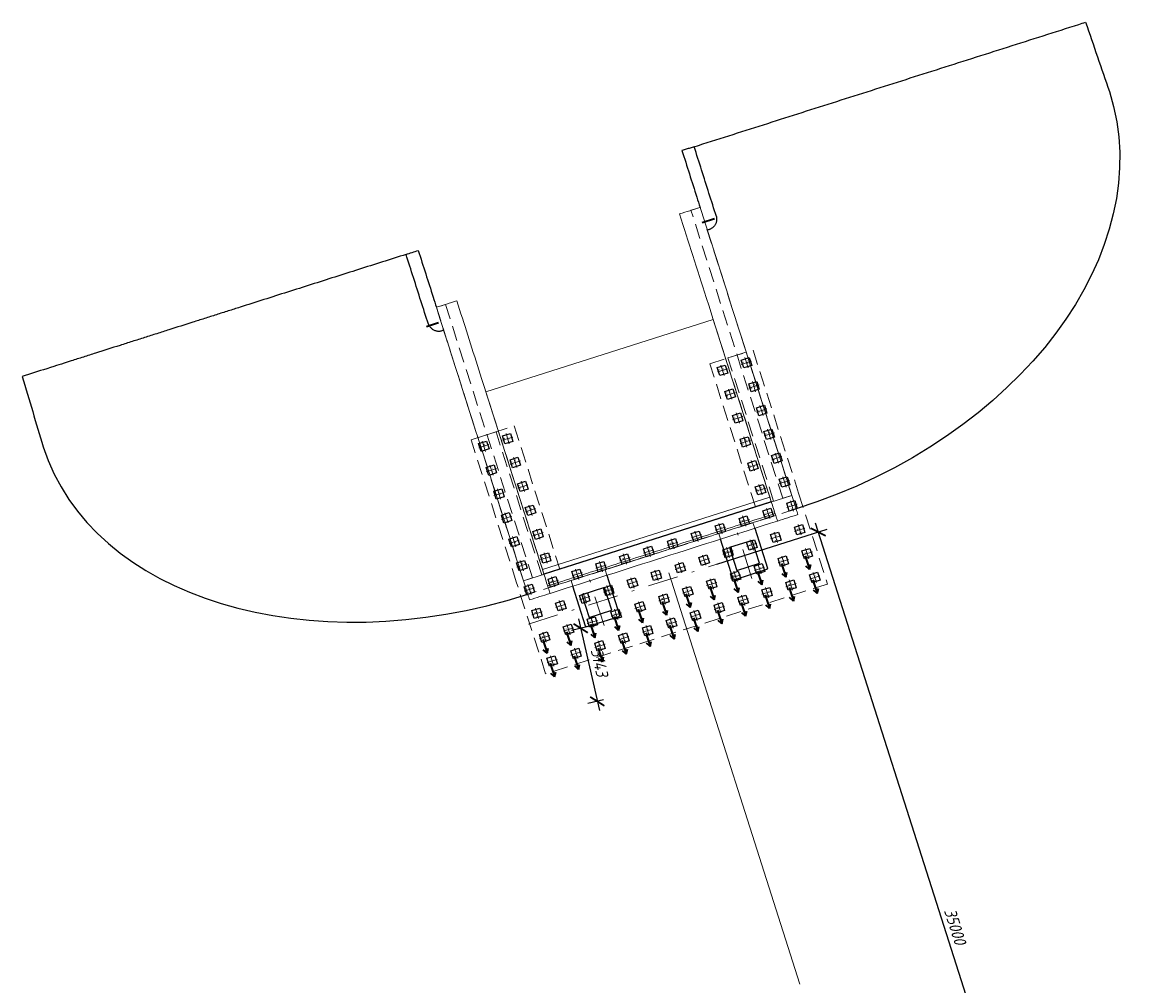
# Model space of a CAD drawing. Header units: metres. Extents: x 1285860 to 1560489, y -721344 to 834863.
# Tile 9 of 256: x 1291962 to 1292009, y 736212 to 736252. Entities that reach past the tile are written whole.
import ezdxf
from ezdxf.enums import TextEntityAlignment as Align

# ---------------------------------------------------------------- set-up
doc = ezdxf.new("R2010")
doc.units = ezdxf.units.M
doc.header["$LTSCALE"] = 0.2
doc.linetypes.add('DASHDOT2', pattern=[12.7, 6.35, -3.175, 0, -3.175])
doc.linetypes.add('HIDDEN2', pattern=[4.7625, 3.175, -1.5875])
doc.layers.get('0').update_dxf_attribs({"lineweight": 35})
for name, color, linetype in [('!OIS-G-stoiki', 90, 'Continuous'), ('!OIS-G-svai', 55, 'Continuous'), ('!OIS-K-zalivka-252', 252, 'Continuous'), ('Пересечения.Тангенциальные ходы', 7, 'Continuous')]:
    doc.layers.add(name, color=color, linetype=linetype)
for name, color, linetype, lineweight in [('!OIS-G-svai-osi', 30, 'DASHDOT2', 18), ('!OIS-K-osi', 30, 'DASHDOT2', 18), ('!OIS-K-razm', 10, 'Continuous', 20), ('!OIS-K-s0.5', 50, 'Continuous', 35)]:
    doc.layers.add(name, color=color, linetype=linetype, lineweight=lineweight)
doc.layers.add('!OIS-K-construct', color=125, linetype='Continuous', plot=False)
doc.styles.add('OIS_Ann', font='simplex.shx', dxfattribs={"width": 0.85, "oblique": 15, "height": 2.5})
doc.styles.add('Simplex', font='simplex.shx', dxfattribs={"width": 0.85, "oblique": 15})
doc.dimstyles.new('M200n', dxfattribs={"dimscale": 0.2, "dimtxt": 2.5, "dimasz": 2.5, "dimexe": 2, "dimexo": 0, "dimgap": 1, "dimtad": 1, "dimdec": 0, "dimlfac": 1000, "dimzin": 1, "dimdsep": 46, "dimtxsty": 'Simplex', "dimblk": 'ARCHTICK', "dimcen": 1.5, "dimdle": 2, "dimclrd": 256, "dimclre": 256, "dimclrt": 256, "dimazin": 0, "dimtfac": 1, "dimtdec": 0, "dimtmove": 0, "dimatfit": 3, "dimfxl": 1, "dimtolj": 1, "dimtzin": 9, "dimlwd": -1, "dimlwe": -1, "dimarcsym": 1})

# ---------------------------------------------------------------- blocks, each defined once
blk = doc.blocks.new('_ArchTick')
at = {"color": 0, "linetype": 'ByBlock', "const_width": 0.15}
blk.add_lwpolyline([(-0.5, -0.5), (0.5, 0.5)], dxfattribs=at)
blk = doc.blocks.new('*D40')
at = {"layer": '!OIS-K-construct', "transparency": 16777216}
for p, q in [((1291985.967, 736226.63), (1291985.313, 736226.482)), ((1291985.614, 736226.96), (1291986.486, 736223.115)), ((1291986.662, 736223.565), (1291986.008, 736223.416))]:
    blk.add_line(p, q, dxfattribs=at)
at = {"layer": 'Defpoints', "color": 0, "transparency": 16777216}
for p in [(1291985.967, 736226.63), (1291986.398, 736223.505), (1291986.662, 736223.565)]:
    blk.add_point(p, dxfattribs=at)
at = {"layer": '!OIS-K-construct', "transparency": 16777216, "xscale": 0.5, "yscale": 0.5, "zscale": 0.5}
for p, rotation in [((1291985.703, 736226.57), 102.7746443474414), ((1291986.398, 736223.505), 282.7746443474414)]:
    blk.add_blockref('_ArchTick', p, dxfattribs=dict(at, rotation=rotation))
at = {"layer": '!OIS-K-construct', "transparency": 16777216, "insert": (1291986.489, 736225.137), "char_height": 0.5, "attachment_point": 5, "rotation": 282.7746, "style": 'Simplex'}
blk.add_mtext('\\A1;3143', dxfattribs=at)
blk = doc.blocks.new('*D42')
at = {"layer": '!OIS-K-construct', "transparency": 16777216}
for p, q in [((1291995.535, 736230.988), (1292006.394, 736196.875)), ((1291991.412, 736229.256), (1291996.037, 736230.728)), ((1292002.029, 736195.905), (1292006.654, 736197.377))]:
    blk.add_line(p, q, dxfattribs=at)
at = {"layer": 'Defpoints', "color": 0, "transparency": 16777216}
for p in [(1291991.412, 736229.256), (1292006.273, 736197.256), (1292002.029, 736195.905)]:
    blk.add_point(p, dxfattribs=at)
at = {"layer": '!OIS-K-construct', "transparency": 16777216, "xscale": 0.5, "yscale": 0.5, "zscale": 0.5}
for p, rotation in [((1291995.656, 736230.607), 107.6581759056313), ((1292006.273, 736197.256), 287.6581759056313)]:
    blk.add_blockref('_ArchTick', p, dxfattribs=dict(at, rotation=rotation))
at = {"layer": '!OIS-K-construct', "transparency": 16777216, "insert": (1292001.393, 736214.068), "char_height": 0.5, "attachment_point": 5, "rotation": 287.6582, "style": 'Simplex'}
blk.add_mtext('\\A1;35000', dxfattribs=at)
blk = doc.blocks.new('*U148')
at = {"layer": '!OIS-G-svai-osi'}
for p, q in [((0, 0.225), (0, -0.225)), ((0.225, 0), (-0.225, 0))]:
    blk.add_line(p, q, dxfattribs=at)
blk.add_lwpolyline([(-0.175, 0.175), (0.175, 0.175), (0.175, -0.175), (-0.175, -0.175)], close=True)
at = {"layer": '!OIS-K-construct', "style": 'OIS_Ann', "oblique": 15, "width": 0.85}
blk.add_text('ОП ', height=0.05, dxfattribs=at).set_placement((0, 0), align=Align.BOTTOM_RIGHT)
blk.add_text('СВ ', height=0.05, dxfattribs=at).set_placement((0, -0.1), align=Align.TOP_RIGHT)
blk.add_attdef('ОП_N', text='', height=0.05, dxfattribs=at).set_placement((0, 0), align=Align.BOTTOM_LEFT)
blk.add_attdef('СВ_N', text='', height=0.05, dxfattribs=at).set_placement((0, -0.1), align=Align.TOP_LEFT)
blk = doc.blocks.new('*U149')
at = {"layer": '!OIS-G-svai-osi'}
for p, q in [((0, 0.225), (0, -0.225)), ((0.225, 0), (-0.225, 0))]:
    blk.add_line(p, q, dxfattribs=at)
blk.add_lwpolyline([(-0.175, 0.175), (0.175, 0.175), (0.175, -0.175), (-0.175, -0.175)], close=True)
at = {"layer": '!OIS-K-construct', "style": 'OIS_Ann', "oblique": 15, "width": 0.85}
blk.add_text('ОП ', height=0.05, dxfattribs=at).set_placement((0, 0), align=Align.BOTTOM_RIGHT)
blk.add_text('СВ ', height=0.05, dxfattribs=at).set_placement((0, -0.1), align=Align.TOP_RIGHT)
blk.add_attdef('ОП_N', text='', height=0.05, dxfattribs=at).set_placement((0, 0), align=Align.BOTTOM_LEFT)
blk.add_attdef('СВ_N', text='', height=0.05, dxfattribs=at).set_placement((0, -0.1), align=Align.TOP_LEFT)
blk = doc.blocks.new('*U142')
at = {"layer": '!OIS-G-svai-osi'}
for p, q in [((0, 0.225), (0, -0.225)), ((0.225, 0), (-0.225, 0))]:
    blk.add_line(p, q, dxfattribs=at)
blk.add_lwpolyline([(-0.175, 0.175), (0.175, 0.175), (0.175, -0.175), (-0.175, -0.175)], close=True)
at = {"layer": '!OIS-K-construct', "style": 'OIS_Ann', "oblique": 15, "width": 0.85}
blk.add_text('ОП ', height=0.05, dxfattribs=at).set_placement((0, 0), align=Align.BOTTOM_RIGHT)
blk.add_text('СВ ', height=0.05, dxfattribs=at).set_placement((0, -0.1), align=Align.TOP_RIGHT)
blk.add_attdef('ОП_N', text='', height=0.05, dxfattribs=at).set_placement((0, 0), align=Align.BOTTOM_LEFT)
blk.add_attdef('СВ_N', text='', height=0.05, dxfattribs=at).set_placement((0, -0.1), align=Align.TOP_LEFT)
blk = doc.blocks.new('*U143')
at = {"layer": '!OIS-G-svai-osi'}
for p, q in [((0, 0.225), (0, -0.225)), ((0.225, 0), (-0.225, 0))]:
    blk.add_line(p, q, dxfattribs=at)
blk.add_lwpolyline([(-0.175, 0.175), (0.175, 0.175), (0.175, -0.175), (-0.175, -0.175)], close=True)
at = {"layer": '!OIS-K-construct', "style": 'OIS_Ann', "oblique": 15, "width": 0.85}
blk.add_text('ОП ', height=0.05, dxfattribs=at).set_placement((0, 0), align=Align.BOTTOM_RIGHT)
blk.add_text('СВ ', height=0.05, dxfattribs=at).set_placement((0, -0.1), align=Align.TOP_RIGHT)
blk.add_attdef('ОП_N', text='', height=0.05, dxfattribs=at).set_placement((0, 0), align=Align.BOTTOM_LEFT)
blk.add_attdef('СВ_N', text='', height=0.05, dxfattribs=at).set_placement((0, -0.1), align=Align.TOP_LEFT)
blk = doc.blocks.new('*U19')
at = {"layer": '!OIS-G-svai-osi'}
for p, q in [((0, 0.225), (0, -0.225)), ((0.225, 0), (-0.225, 0))]:
    blk.add_line(p, q, dxfattribs=at)
blk.add_lwpolyline([(-0.175, 0.175), (0.175, 0.175), (0.175, -0.175), (-0.175, -0.175)], close=True)
at = {"layer": '!OIS-K-construct', "style": 'OIS_Ann', "oblique": 15, "width": 0.85}
blk.add_text('ОП ', height=0.05, dxfattribs=at).set_placement((0, 0), align=Align.BOTTOM_RIGHT)
blk.add_text('СВ ', height=0.05, dxfattribs=at).set_placement((0, -0.1), align=Align.TOP_RIGHT)
blk.add_attdef('ОП_N', text='', height=0.05, dxfattribs=at).set_placement((0, 0), align=Align.BOTTOM_LEFT)
blk.add_attdef('СВ_N', text='', height=0.05, dxfattribs=at).set_placement((0, -0.1), align=Align.TOP_LEFT)
blk = doc.blocks.new('*U20')
at = {"layer": '!OIS-G-svai-osi'}
for p, q in [((0, 0.225), (0, -0.225)), ((0.225, 0), (-0.225, 0))]:
    blk.add_line(p, q, dxfattribs=at)
blk.add_lwpolyline([(-0.175, 0.175), (0.175, 0.175), (0.175, -0.175), (-0.175, -0.175)], close=True)
at = {"layer": '!OIS-K-construct', "style": 'OIS_Ann', "oblique": 15, "width": 0.85}
blk.add_text('ОП ', height=0.05, dxfattribs=at).set_placement((0, 0), align=Align.BOTTOM_RIGHT)
blk.add_text('СВ ', height=0.05, dxfattribs=at).set_placement((0, -0.1), align=Align.TOP_RIGHT)
blk.add_attdef('ОП_N', text='', height=0.05, dxfattribs=at).set_placement((0, 0), align=Align.BOTTOM_LEFT)
blk.add_attdef('СВ_N', text='', height=0.05, dxfattribs=at).set_placement((0, -0.1), align=Align.TOP_LEFT)
blk = doc.blocks.new('*U21')
at = {"layer": '!OIS-G-svai-osi'}
for p, q in [((0, 0.225), (0, -0.225)), ((0.225, 0), (-0.225, 0))]:
    blk.add_line(p, q, dxfattribs=at)
blk.add_lwpolyline([(-0.175, 0.175), (0.175, 0.175), (0.175, -0.175), (-0.175, -0.175)], close=True)
at = {"layer": '!OIS-K-construct', "style": 'OIS_Ann', "oblique": 15, "width": 0.85}
blk.add_text('ОП ', height=0.05, dxfattribs=at).set_placement((0, 0), align=Align.BOTTOM_RIGHT)
blk.add_text('СВ ', height=0.05, dxfattribs=at).set_placement((0, -0.1), align=Align.TOP_RIGHT)
blk.add_attdef('ОП_N', text='', height=0.05, dxfattribs=at).set_placement((0, 0), align=Align.BOTTOM_LEFT)
blk.add_attdef('СВ_N', text='', height=0.05, dxfattribs=at).set_placement((0, -0.1), align=Align.TOP_LEFT)
blk = doc.blocks.new('*U22')
at = {"layer": '!OIS-G-svai-osi'}
for p, q in [((0, 0.225), (0, -0.225)), ((0.225, 0), (-0.225, 0))]:
    blk.add_line(p, q, dxfattribs=at)
blk.add_lwpolyline([(-0.175, 0.175), (0.175, 0.175), (0.175, -0.175), (-0.175, -0.175)], close=True)
at = {"layer": '!OIS-K-construct', "style": 'OIS_Ann', "oblique": 15, "width": 0.85}
blk.add_text('ОП ', height=0.05, dxfattribs=at).set_placement((0, 0), align=Align.BOTTOM_RIGHT)
blk.add_text('СВ ', height=0.05, dxfattribs=at).set_placement((0, -0.1), align=Align.TOP_RIGHT)
blk.add_attdef('ОП_N', text='', height=0.05, dxfattribs=at).set_placement((0, 0), align=Align.BOTTOM_LEFT)
blk.add_attdef('СВ_N', text='', height=0.05, dxfattribs=at).set_placement((0, -0.1), align=Align.TOP_LEFT)
blk = doc.blocks.new('*U25')
at = {"layer": '!OIS-G-svai-osi'}
for p, q in [((0, 0.225), (0, -0.225)), ((0.225, 0), (-0.225, 0))]:
    blk.add_line(p, q, dxfattribs=at)
blk.add_lwpolyline([(-0.175, 0.175), (0.175, 0.175), (0.175, -0.175), (-0.175, -0.175)], close=True)
at = {"layer": '!OIS-K-construct', "style": 'OIS_Ann', "oblique": 15, "width": 0.85}
blk.add_text('ОП ', height=0.05, dxfattribs=at).set_placement((0, 0), align=Align.BOTTOM_RIGHT)
blk.add_text('СВ ', height=0.05, dxfattribs=at).set_placement((0, -0.1), align=Align.TOP_RIGHT)
blk.add_attdef('ОП_N', text='', height=0.05, dxfattribs=at).set_placement((0, 0), align=Align.BOTTOM_LEFT)
blk.add_attdef('СВ_N', text='', height=0.05, dxfattribs=at).set_placement((0, -0.1), align=Align.TOP_LEFT)
blk = doc.blocks.new('*U26')
at = {"layer": '!OIS-G-svai-osi'}
for p, q in [((0, 0.225), (0, -0.225)), ((0.225, 0), (-0.225, 0))]:
    blk.add_line(p, q, dxfattribs=at)
blk.add_lwpolyline([(-0.175, 0.175), (0.175, 0.175), (0.175, -0.175), (-0.175, -0.175)], close=True)
at = {"layer": '!OIS-K-construct', "style": 'OIS_Ann', "oblique": 15, "width": 0.85}
blk.add_text('ОП ', height=0.05, dxfattribs=at).set_placement((0, 0), align=Align.BOTTOM_RIGHT)
blk.add_text('СВ ', height=0.05, dxfattribs=at).set_placement((0, -0.1), align=Align.TOP_RIGHT)
blk.add_attdef('ОП_N', text='', height=0.05, dxfattribs=at).set_placement((0, 0), align=Align.BOTTOM_LEFT)
blk.add_attdef('СВ_N', text='', height=0.05, dxfattribs=at).set_placement((0, -0.1), align=Align.TOP_LEFT)
blk = doc.blocks.new('*U145')
at = {"layer": '!OIS-G-svai-osi'}
for p, q in [((0, 0.225), (0, -0.225)), ((0.225, 0), (-0.225, 0))]:
    blk.add_line(p, q, dxfattribs=at)
blk.add_lwpolyline([(-0.175, 0.175), (0.175, 0.175), (0.175, -0.175), (-0.175, -0.175)], close=True)
at = {"layer": '!OIS-K-construct', "style": 'OIS_Ann', "oblique": 15, "width": 0.85}
blk.add_text('ОП ', height=0.05, dxfattribs=at).set_placement((0, 0), align=Align.BOTTOM_RIGHT)
blk.add_text('СВ ', height=0.05, dxfattribs=at).set_placement((0, -0.1), align=Align.TOP_RIGHT)
blk.add_attdef('ОП_N', text='', height=0.05, dxfattribs=at).set_placement((0, 0), align=Align.BOTTOM_LEFT)
blk.add_attdef('СВ_N', text='', height=0.05, dxfattribs=at).set_placement((0, -0.1), align=Align.TOP_LEFT)
blk = doc.blocks.new('*U146')
at = {"layer": '!OIS-G-svai-osi'}
for p, q in [((0, 0.225), (0, -0.225)), ((0.225, 0), (-0.225, 0))]:
    blk.add_line(p, q, dxfattribs=at)
blk.add_lwpolyline([(-0.175, 0.175), (0.175, 0.175), (0.175, -0.175), (-0.175, -0.175)], close=True)
at = {"layer": '!OIS-K-construct', "style": 'OIS_Ann', "oblique": 15, "width": 0.85}
blk.add_text('ОП ', height=0.05, dxfattribs=at).set_placement((0, 0), align=Align.BOTTOM_RIGHT)
blk.add_text('СВ ', height=0.05, dxfattribs=at).set_placement((0, -0.1), align=Align.TOP_RIGHT)
blk.add_attdef('ОП_N', text='', height=0.05, dxfattribs=at).set_placement((0, 0), align=Align.BOTTOM_LEFT)
blk.add_attdef('СВ_N', text='', height=0.05, dxfattribs=at).set_placement((0, -0.1), align=Align.TOP_LEFT)
blk = doc.blocks.new('*U27')
at = {"layer": '!OIS-G-svai-osi'}
for p, q in [((0, 0.225), (0, -0.225)), ((0.225, 0), (-0.225, 0))]:
    blk.add_line(p, q, dxfattribs=at)
blk.add_lwpolyline([(-0.175, 0.175), (0.175, 0.175), (0.175, -0.175), (-0.175, -0.175)], close=True)
at = {"layer": '!OIS-K-construct', "style": 'OIS_Ann', "oblique": 15, "width": 0.85}
blk.add_text('ОП ', height=0.05, dxfattribs=at).set_placement((0, 0), align=Align.BOTTOM_RIGHT)
blk.add_text('СВ ', height=0.05, dxfattribs=at).set_placement((0, -0.1), align=Align.TOP_RIGHT)
blk.add_attdef('ОП_N', text='', height=0.05, dxfattribs=at).set_placement((0, 0), align=Align.BOTTOM_LEFT)
blk.add_attdef('СВ_N', text='', height=0.05, dxfattribs=at).set_placement((0, -0.1), align=Align.TOP_LEFT)
blk = doc.blocks.new('*U28')
at = {"layer": '!OIS-G-svai-osi'}
for p, q in [((0, 0.225), (0, -0.225)), ((0.225, 0), (-0.225, 0))]:
    blk.add_line(p, q, dxfattribs=at)
blk.add_lwpolyline([(-0.175, 0.175), (0.175, 0.175), (0.175, -0.175), (-0.175, -0.175)], close=True)
at = {"layer": '!OIS-K-construct', "style": 'OIS_Ann', "oblique": 15, "width": 0.85}
blk.add_text('ОП ', height=0.05, dxfattribs=at).set_placement((0, 0), align=Align.BOTTOM_RIGHT)
blk.add_text('СВ ', height=0.05, dxfattribs=at).set_placement((0, -0.1), align=Align.TOP_RIGHT)
blk.add_attdef('ОП_N', text='', height=0.05, dxfattribs=at).set_placement((0, 0), align=Align.BOTTOM_LEFT)
blk.add_attdef('СВ_N', text='', height=0.05, dxfattribs=at).set_placement((0, -0.1), align=Align.TOP_LEFT)
blk = doc.blocks.new('*U29')
at = {"layer": '!OIS-G-svai-osi'}
for p, q in [((0, 0.225), (0, -0.225)), ((0.225, 0), (-0.225, 0))]:
    blk.add_line(p, q, dxfattribs=at)
blk.add_lwpolyline([(-0.175, 0.175), (0.175, 0.175), (0.175, -0.175), (-0.175, -0.175)], close=True)
at = {"layer": '!OIS-K-construct', "style": 'OIS_Ann', "oblique": 15, "width": 0.85}
blk.add_text('ОП ', height=0.05, dxfattribs=at).set_placement((0, 0), align=Align.BOTTOM_RIGHT)
blk.add_text('СВ ', height=0.05, dxfattribs=at).set_placement((0, -0.1), align=Align.TOP_RIGHT)
blk.add_attdef('ОП_N', text='', height=0.05, dxfattribs=at).set_placement((0, 0), align=Align.BOTTOM_LEFT)
blk.add_attdef('СВ_N', text='', height=0.05, dxfattribs=at).set_placement((0, -0.1), align=Align.TOP_LEFT)
blk = doc.blocks.new('*U30')
at = {"layer": '!OIS-G-svai-osi'}
for p, q in [((0, 0.225), (0, -0.225)), ((0.225, 0), (-0.225, 0))]:
    blk.add_line(p, q, dxfattribs=at)
blk.add_lwpolyline([(-0.175, 0.175), (0.175, 0.175), (0.175, -0.175), (-0.175, -0.175)], close=True)
at = {"layer": '!OIS-K-construct', "style": 'OIS_Ann', "oblique": 15, "width": 0.85}
blk.add_text('ОП ', height=0.05, dxfattribs=at).set_placement((0, 0), align=Align.BOTTOM_RIGHT)
blk.add_text('СВ ', height=0.05, dxfattribs=at).set_placement((0, -0.1), align=Align.TOP_RIGHT)
blk.add_attdef('ОП_N', text='', height=0.05, dxfattribs=at).set_placement((0, 0), align=Align.BOTTOM_LEFT)
blk.add_attdef('СВ_N', text='', height=0.05, dxfattribs=at).set_placement((0, -0.1), align=Align.TOP_LEFT)
blk = doc.blocks.new('*U31')
at = {"layer": '!OIS-G-svai-osi'}
for p, q in [((0, 0.225), (0, -0.225)), ((0.225, 0), (-0.225, 0))]:
    blk.add_line(p, q, dxfattribs=at)
blk.add_lwpolyline([(-0.175, 0.175), (0.175, 0.175), (0.175, -0.175), (-0.175, -0.175)], close=True)
at = {"layer": '!OIS-K-construct', "style": 'OIS_Ann', "oblique": 15, "width": 0.85}
blk.add_text('ОП ', height=0.05, dxfattribs=at).set_placement((0, 0), align=Align.BOTTOM_RIGHT)
blk.add_text('СВ ', height=0.05, dxfattribs=at).set_placement((0, -0.1), align=Align.TOP_RIGHT)
blk.add_attdef('ОП_N', text='', height=0.05, dxfattribs=at).set_placement((0, 0), align=Align.BOTTOM_LEFT)
blk.add_attdef('СВ_N', text='', height=0.05, dxfattribs=at).set_placement((0, -0.1), align=Align.TOP_LEFT)
blk = doc.blocks.new('*U32')
at = {"layer": '!OIS-G-svai-osi'}
for p, q in [((0, 0.225), (0, -0.225)), ((0.225, 0), (-0.225, 0))]:
    blk.add_line(p, q, dxfattribs=at)
blk.add_lwpolyline([(-0.175, 0.175), (0.175, 0.175), (0.175, -0.175), (-0.175, -0.175)], close=True)
at = {"layer": '!OIS-K-construct', "style": 'OIS_Ann', "oblique": 15, "width": 0.85}
blk.add_text('ОП ', height=0.05, dxfattribs=at).set_placement((0, 0), align=Align.BOTTOM_RIGHT)
blk.add_text('СВ ', height=0.05, dxfattribs=at).set_placement((0, -0.1), align=Align.TOP_RIGHT)
blk.add_attdef('ОП_N', text='', height=0.05, dxfattribs=at).set_placement((0, 0), align=Align.BOTTOM_LEFT)
blk.add_attdef('СВ_N', text='', height=0.05, dxfattribs=at).set_placement((0, -0.1), align=Align.TOP_LEFT)
blk = doc.blocks.new('*U33')
at = {"layer": '!OIS-G-svai-osi'}
for p, q in [((0, 0.225), (0, -0.225)), ((0.225, 0), (-0.225, 0))]:
    blk.add_line(p, q, dxfattribs=at)
blk.add_lwpolyline([(-0.175, 0.175), (0.175, 0.175), (0.175, -0.175), (-0.175, -0.175)], close=True)
at = {"layer": '!OIS-K-construct', "style": 'OIS_Ann', "oblique": 15, "width": 0.85}
blk.add_text('ОП ', height=0.05, dxfattribs=at).set_placement((0, 0), align=Align.BOTTOM_RIGHT)
blk.add_text('СВ ', height=0.05, dxfattribs=at).set_placement((0, -0.1), align=Align.TOP_RIGHT)
blk.add_attdef('ОП_N', text='', height=0.05, dxfattribs=at).set_placement((0, 0), align=Align.BOTTOM_LEFT)
blk.add_attdef('СВ_N', text='', height=0.05, dxfattribs=at).set_placement((0, -0.1), align=Align.TOP_LEFT)
blk = doc.blocks.new('*U34')
at = {"layer": '!OIS-G-svai-osi'}
for p, q in [((0, 0.225), (0, -0.225)), ((0.225, 0), (-0.225, 0))]:
    blk.add_line(p, q, dxfattribs=at)
blk.add_lwpolyline([(-0.175, 0.175), (0.175, 0.175), (0.175, -0.175), (-0.175, -0.175)], close=True)
at = {"layer": '!OIS-K-construct', "style": 'OIS_Ann', "oblique": 15, "width": 0.85}
blk.add_text('ОП ', height=0.05, dxfattribs=at).set_placement((0, 0), align=Align.BOTTOM_RIGHT)
blk.add_text('СВ ', height=0.05, dxfattribs=at).set_placement((0, -0.1), align=Align.TOP_RIGHT)
blk.add_attdef('ОП_N', text='', height=0.05, dxfattribs=at).set_placement((0, 0), align=Align.BOTTOM_LEFT)
blk.add_attdef('СВ_N', text='', height=0.05, dxfattribs=at).set_placement((0, -0.1), align=Align.TOP_LEFT)
blk = doc.blocks.new('*U147')
at = {"layer": '!OIS-G-svai-osi'}
for p, q in [((0, 0.225), (0, -0.225)), ((0.225, 0), (-0.225, 0))]:
    blk.add_line(p, q, dxfattribs=at)
blk.add_lwpolyline([(-0.175, 0.175), (0.175, 0.175), (0.175, -0.175), (-0.175, -0.175)], close=True)
at = {"layer": '!OIS-K-construct', "style": 'OIS_Ann', "oblique": 15, "width": 0.85}
blk.add_text('ОП ', height=0.05, dxfattribs=at).set_placement((0, 0), align=Align.BOTTOM_RIGHT)
blk.add_text('СВ ', height=0.05, dxfattribs=at).set_placement((0, -0.1), align=Align.TOP_RIGHT)
blk.add_attdef('ОП_N', text='', height=0.05, dxfattribs=at).set_placement((0, 0), align=Align.BOTTOM_LEFT)
blk.add_attdef('СВ_N', text='', height=0.05, dxfattribs=at).set_placement((0, -0.1), align=Align.TOP_LEFT)
blk = doc.blocks.new('*U144')
at = {"layer": '!OIS-G-svai-osi'}
for p, q in [((0, 0.225), (0, -0.225)), ((0.225, 0), (-0.225, 0))]:
    blk.add_line(p, q, dxfattribs=at)
blk.add_lwpolyline([(-0.175, 0.175), (0.175, 0.175), (0.175, -0.175), (-0.175, -0.175)], close=True)
at = {"layer": '!OIS-K-construct', "style": 'OIS_Ann', "oblique": 15, "width": 0.85}
blk.add_text('ОП ', height=0.05, dxfattribs=at).set_placement((0, 0), align=Align.BOTTOM_RIGHT)
blk.add_text('СВ ', height=0.05, dxfattribs=at).set_placement((0, -0.1), align=Align.TOP_RIGHT)
blk.add_attdef('ОП_N', text='', height=0.05, dxfattribs=at).set_placement((0, 0), align=Align.BOTTOM_LEFT)
blk.add_attdef('СВ_N', text='', height=0.05, dxfattribs=at).set_placement((0, -0.1), align=Align.TOP_LEFT)
blk = doc.blocks.new('*U23')
at = {"layer": '!OIS-G-svai-osi'}
for p, q in [((0, 0.225), (0, -0.225)), ((0.225, 0), (-0.225, 0))]:
    blk.add_line(p, q, dxfattribs=at)
blk.add_lwpolyline([(-0.175, 0.175), (0.175, 0.175), (0.175, -0.175), (-0.175, -0.175)], close=True)
at = {"layer": '!OIS-K-construct', "style": 'OIS_Ann', "oblique": 15, "width": 0.85}
blk.add_text('ОП ', height=0.05, dxfattribs=at).set_placement((0, 0), align=Align.BOTTOM_RIGHT)
blk.add_text('СВ ', height=0.05, dxfattribs=at).set_placement((0, -0.1), align=Align.TOP_RIGHT)
blk.add_attdef('ОП_N', text='', height=0.05, dxfattribs=at).set_placement((0, 0), align=Align.BOTTOM_LEFT)
blk.add_attdef('СВ_N', text='', height=0.05, dxfattribs=at).set_placement((0, -0.1), align=Align.TOP_LEFT)
blk = doc.blocks.new('*U24')
at = {"layer": '!OIS-G-svai-osi'}
for p, q in [((0, 0.225), (0, -0.225)), ((0.225, 0), (-0.225, 0))]:
    blk.add_line(p, q, dxfattribs=at)
blk.add_lwpolyline([(-0.175, 0.175), (0.175, 0.175), (0.175, -0.175), (-0.175, -0.175)], close=True)
at = {"layer": '!OIS-K-construct', "style": 'OIS_Ann', "oblique": 15, "width": 0.85}
blk.add_text('ОП ', height=0.05, dxfattribs=at).set_placement((0, 0), align=Align.BOTTOM_RIGHT)
blk.add_text('СВ ', height=0.05, dxfattribs=at).set_placement((0, -0.1), align=Align.TOP_RIGHT)
blk.add_attdef('ОП_N', text='', height=0.05, dxfattribs=at).set_placement((0, 0), align=Align.BOTTOM_LEFT)
blk.add_attdef('СВ_N', text='', height=0.05, dxfattribs=at).set_placement((0, -0.1), align=Align.TOP_LEFT)

msp = doc.modelspace()

# ---------------------------------------------------------------- linework, layer by layer
at = {"layer": '!OIS-G-stoiki'}
for points in [[(1291992.9953, 736230.7618), (1291993.5277, 736229.0895), (1291993.4952, 736229.0267), (1291992.1612, 736228.6021), (1291992.0984, 736228.6345), (1291991.566, 736230.3068)], [(1291986.8016, 736228.7902), (1291987.3339, 736227.1178), (1291987.3015, 736227.055), (1291985.9674, 736226.6304), (1291985.9046, 736226.6628), (1291985.3723, 736228.3351)]]:
    msp.add_lwpolyline(points, dxfattribs=at)
for points in [[(1291992.8951, 736230.2524), (1291991.9422, 736229.9491), (1291992.2456, 736228.9962), (1291993.1985, 736229.2996)], [(1291986.7014, 736228.2808), (1291985.7485, 736227.9774), (1291986.0518, 736227.0245), (1291987.0047, 736227.3279)]]:
    msp.add_lwpolyline(points, close=True, dxfattribs=at)
at = {"layer": '!OIS-K-osi'}
for p, q in [((1291992.8788, 736228.6554), (1291992.2063, 736230.7678)), ((1291986.685, 736226.6837), (1291986.0126, 736228.7961))]:
    msp.add_line(p, q, dxfattribs=at)
msp.add_lwpolyline([(1291983.518, 736226.7426), (1291995.429, 736230.5344)], dxfattribs=at)
at = {"layer": '!OIS-K-razm'}
msp.add_lwpolyline([(1291993.6858, 736231.8894), (1291984.157, 736228.8561), (1291981.7303, 736236.4791), (1291991.2591, 736239.5125)], close=True, dxfattribs=at)
at = {"layer": '!OIS-K-razm', "color": 90}
for points in [[(1291983.4875, 736227.9923), (1291983.3055, 736228.564), (1291994.5495, 736232.1434), (1291994.7315, 736231.5716)], [(1291993.6919, 736231.8704), (1291993.6312, 736232.0609), (1291984.1024, 736229.0276), (1291984.1631, 736228.837)]]:
    msp.add_lwpolyline(points, dxfattribs=at)
for points in [[(1291990.7061, 736244.2168), (1291990.4202, 736244.1258), (1291990.1343, 736244.0348), (1291989.8485, 736243.9438)], [(1291979.6561, 736240.0277), (1291979.942, 736240.1187), (1291980.2279, 736240.2097), (1291980.5137, 736240.3007)], [(1291993.8739, 736231.2986), (1291993.8132, 736231.4892), (1291993.7526, 736231.6798), (1291993.6919, 736231.8704)], [(1291993.9482, 736231.0652), (1291993.9234, 736231.143), (1291993.8987, 736231.2208), (1291993.8739, 736231.2986)], [(1291994.8058, 736231.3382), (1291994.5199, 736231.2472), (1291994.2341, 736231.1562), (1291993.9482, 736231.0652)], [(1291994.7315, 736231.5716), (1291994.7563, 736231.4938), (1291994.781, 736231.416), (1291994.8058, 736231.3382)], [(1291993.9482, 736231.0652), (1291992.3601, 736230.5596), (1291990.7719, 736230.0541), (1291989.1838, 736229.5485)], [(1291984.4194, 736228.0318), (1291986.0075, 736228.5374), (1291987.5957, 736229.0429), (1291989.1838, 736229.5485)], [(1291984.3451, 736228.2653), (1291984.2844, 736228.4558), (1291984.2237, 736228.6464), (1291984.1631, 736228.837)], [(1291983.5618, 736227.7588), (1291983.8476, 736227.8498), (1291984.1335, 736227.9408), (1291984.4194, 736228.0318)], [(1291984.4194, 736228.0318), (1291984.3946, 736228.1096), (1291984.3698, 736228.1874), (1291984.3451, 736228.2653)], [(1291983.4875, 736227.9923), (1291983.5122, 736227.9144), (1291983.537, 736227.8366), (1291983.5618, 736227.7588)]]:
    msp.add_open_spline(points, degree=3, dxfattribs=at)
for points, knots in [([(1291993.6919, 736231.8704), (1291993.4123, 736232.7487), (1291992.5026, 736235.6064), (1291991.2214, 736239.6308), (1291990.2199, 736242.777), (1291989.8485, 736243.9438)], [99.2800576, 99.2800576, 99.2800576, 99.2800576, 102.0453662, 108.2768961, 111.9504954, 111.9504954, 111.9504954, 111.9504954]), ([(1291994.5495, 736232.1434), (1291994.2699, 736233.0217), (1291993.3602, 736235.8794), (1291992.079, 736239.9038), (1291991.0775, 736243.05), (1291990.7061, 736244.2168)], [0.01, 0.01, 0.01, 0.01, 2.7752852, 9.0068476, 12.6804498, 12.6804498, 12.6804498, 12.6804498]), ([(1291984.1631, 736228.837), (1291983.8834, 736229.7153), (1291982.9737, 736232.573), (1291981.7573, 736236.3942), (1291980.8205, 736239.3371), (1291980.5137, 736240.3007)], [99.280054, 99.280054, 99.280054, 99.280054, 102.0453573, 108.2768975, 111.3105991, 111.3105991, 111.3105991, 111.3105991]), ([(1291983.3055, 736228.564), (1291983.0259, 736229.4423), (1291982.1162, 736232.3), (1291981.0008, 736235.8037), (1291980.1651, 736238.429), (1291979.6561, 736240.0277)], [0.01, 0.01, 0.01, 0.01, 2.7752931, 9.0068601, 11.0407635, 11.0407635, 11.0407635, 11.0407635]), ([(1291989.0837, 736229.8628), (1291989.8778, 736230.1156), (1291990.6718, 736230.3684), (1291992.26, 736230.874), (1291993.054, 736231.1268), (1291993.8481, 736231.3796)], [-5.0007582, -5.0007582, -5.0007582, -5.0007582, -2.5003791, -2.5003791, 0, 0, 0, 0]), ([(1291989.108, 736229.7867), (1291989.902, 736230.0395), (1291990.6961, 736230.2923), (1291992.2842, 736230.7978), (1291993.0782, 736231.0506), (1291993.8723, 736231.3034)], [-5.0007581, -5.0007581, -5.0007581, -5.0007581, -2.5003762, -2.5003762, -0.0001019, -0.0001019, -0.0001019, -0.0001019]), ([(1291984.3193, 736228.3463), (1291985.1133, 736228.599), (1291985.9074, 736228.8518), (1291987.4956, 736229.3573), (1291988.2896, 736229.6101), (1291989.0837, 736229.8628)], [-5.000759, -5.000759, -5.000759, -5.000759, -2.5003795, -2.5003795, 0, 0, 0, 0]), ([(1291989.108, 736229.7867), (1291988.3139, 736229.5339), (1291987.5198, 736229.2812), (1291985.9317, 736228.7756), (1291985.1376, 736228.5229), (1291984.3435, 736228.2701)], [-5.000759, -5.000759, -5.000759, -5.000759, -2.5003795, -2.5003795, 0, 0, 0, 0])]:
    msp.add_open_spline(points, degree=3, knots=knots, dxfattribs=at)
at = {"layer": '!OIS-K-s0.5', "color": 10, "linetype": 'HIDDEN2', "lineweight": 0}
for points in [[(1291994.1683, 736232.022), (1291990.3249, 736244.0955), (1291990.7061, 736244.2168), (1291994.5495, 736232.1434)], [(1291983.3055, 736228.564), (1291979.6561, 736240.0277), (1291980.0373, 736240.149), (1291983.6866, 736228.6853)]]:
    msp.add_lwpolyline(points, close=True, dxfattribs=at)
at = {"layer": '!OIS-K-s0.5', "linetype": 'HIDDEN2', "lineweight": 0}
msp.add_lwpolyline([(1291984.8301, 736229.0493), (1291993.0249, 736231.658), (1291991.1138, 736237.6612), (1291992.9243, 736238.2375), (1291994.8353, 736232.2344), (1291994.8353, 736232.2344), (1291996.0487, 736228.4228), (1291984.2329, 736224.6615), (1291983.0196, 736228.473), (1291981.1086, 736234.4762), (1291982.919, 736235.0525)], close=True, dxfattribs=at)
at = {"layer": '!OIS-K-s0.5', "color": 10, "linetype": 'HIDDEN2', "lineweight": 0}
for points in [[(1291993.7872, 736231.9007), (1291991.8761, 736237.9039), (1291992.6385, 736238.1465), (1291994.5495, 736232.1434)], [(1291984.0678, 736228.8067), (1291982.1567, 736234.8098), (1291981.3944, 736234.5672), (1291983.3055, 736228.564)], [(1291994.7315, 736231.5716), (1291983.4875, 736227.9923)], [(1291991.566, 736230.3068), (1291991.4917, 736230.5403), (1291992.921, 736230.9953), (1291992.9953, 736230.7618)], [(1291985.3723, 736228.3351), (1291985.2979, 736228.5686), (1291986.7273, 736229.0236), (1291986.8016, 736228.7902)]]:
    msp.add_lwpolyline(points, dxfattribs=at)
at = {"layer": '!OIS-K-zalivka-252', "extrusion": (0, 0, -1)}
msp.add_ellipse((1291990.8794, 736243.6723), major_axis=(16.9789, 5.405), ratio=0.7126889, start_param=0, end_param=1.5707963, dxfattribs=at)
at = {"layer": '!OIS-K-zalivka-252'}
msp.add_ellipse((1291979.8295, 736239.4832), major_axis=(-16.6524, -5.301), ratio=0.6900491, start_param=0, end_param=1.5707963, dxfattribs=at)
for points, knots in [([(1291990.4606, 736246.7623), (1291990.9436, 736246.9161), (1291991.9096, 736247.2236), (1291993.3586, 736247.6848), (1291994.8076, 736248.1461), (1291996.2568, 736248.6074), (1291997.7052, 736249.0685), (1291999.1565, 736249.5305), (1292000.5968, 736249.989), (1292002.1036, 736250.4687), (1292003.5925, 736250.9427), (1292005.0862, 736251.4182), (1292006.175, 736251.7648), (1292006.7662, 736251.953), (1292006.86, 736251.9828)], [-40.2830447, -40.2830447, -40.2830447, -40.2830447, -38.531608, -36.7801713, -35.0287345, -33.2772978, -31.5258611, -29.7744243, -28.0229876, -26.2715509, -24.5201142, -22.7686774, -21.0172407, -20.6872352, -20.6872352, -20.6872352, -20.6872352]), ([(1291989.9477, 736246.599), (1291990.0512, 736246.2738), (1291990.2583, 736245.6235), (1291990.5111, 736244.8294), (1291990.6603, 736244.3605), (1291990.7061, 736244.2168)], [-3.0714323, -3.0714323, -3.0714323, -3.0714323, -2.0476215, -1.0238108, -0.5714293, -0.5714293, -0.5714293, -0.5714293]), ([(1291978.3851, 736242.2467), (1291977.7223, 736242.0357), (1291977.0596, 736241.8247), (1291976.0658, 736241.5084), (1291975.7347, 736241.403), (1291975.0727, 736241.1922), (1291974.7416, 736241.0868), (1291973.7482, 736240.7706), (1291973.0856, 736240.5597), (1291972.0922, 736240.2434), (1291971.7611, 736240.138), (1291971.2642, 736239.9798), (1291971.0984, 736239.9271), (1291970.767, 736239.8216), (1291970.6012, 736239.7688), (1291970.2698, 736239.6633), (1291970.1042, 736239.6106), (1291969.7433, 736239.4957), (1291969.6383, 736239.4623), (1291969.1128, 736239.295), (1291968.7824, 736239.1898), (1291968.3636, 736239.0565), (1291968.2795, 736239.0297), (1291968.1107, 736238.976), (1291968.026, 736238.949), (1291967.771, 736238.8678), (1291967.6, 736238.8134), (1291967.2574, 736238.7043), (1291967.0856, 736238.6497), (1291966.7293, 736238.5362), (1291966.5842, 736238.4901), (1291966.0581, 736238.3226), (1291965.717, 736238.214), (1291965.205, 736238.051), (1291965.0343, 736237.9967), (1291964.6927, 736237.8879), (1291964.5219, 736237.8335), (1291963.8598, 736237.6228), (1291963.8167, 736237.6091), (1291962.984, 736237.344), (1291962.6423, 736237.2352), (1291962.3007, 736237.1265)], [-40.2830448, -40.2830448, -40.2830448, -40.2830448, -37.9618646, -37.9618646, -36.8024873, -36.8024873, -35.6431103, -35.6431103, -33.323144, -33.323144, -32.1631653, -32.1631653, -31.5831591, -31.5831591, -31.0031481, -31.0031481, -30.4231545, -30.4231545, -29.7377344, -29.7377344, -28.577603, -28.577603, -28.2874467, -28.2874467, -27.9972019, -27.9972019, -27.4164966, -27.4164966, -26.8356594, -26.8356594, -26.2103429, -26.2103429, -25.0489321, -25.0489321, -24.4682282, -24.4682282, -23.8875041, -23.8875041, -22.2183618, -22.2183618, -21.0569204, -21.0569204, -21.0569204, -21.0569204]), ([(1291978.8978, 736242.4099), (1291979.0013, 736242.0847), (1291979.2084, 736241.4343), (1291979.4611, 736240.6403), (1291979.6104, 736240.1714), (1291979.6561, 736240.0277)], [-3.0714316, -3.0714316, -3.0714316, -3.0714316, -2.0476211, -1.0238105, -0.5714292, -0.5714292, -0.5714292, -0.5714292])]:
    msp.add_open_spline(points, degree=3, knots=knots, dxfattribs=at)
for points in [[(1292006.86, 736251.9828), (1292007.1928, 736251.0143), (1292007.5255, 736250.0458), (1292007.8583, 736249.0773)], [(1291990.4606, 736246.7623), (1291990.4036, 736246.7442), (1291990.2896, 736246.7079), (1291990.1187, 736246.6535), (1291990.0047, 736246.6172), (1291989.9477, 736246.599)], [(1291991.3893, 736243.8346), (1291991.2861, 736244.1599), (1291991.0797, 736244.8105), (1291990.7701, 736245.7864), (1291990.5637, 736246.437), (1291990.4606, 736246.7623)], [(1291991.3893, 736243.8346), (1291991.3931, 736243.8154), (1291991.3986, 736243.7765), (1291991.4004, 736243.7175), (1291991.3955, 736243.6586), (1291991.3833, 736243.6008), (1291991.3639, 736243.545), (1291991.3377, 736243.4921), (1291991.3052, 736243.4429), (1291991.2668, 736243.3981), (1291991.223, 736243.3585), (1291991.1746, 736243.3247), (1291991.1222, 736243.2975), (1291991.0669, 736243.2769), (1291991.0287, 736243.2675), (1291991.0094, 736243.2639)], [(1291978.3851, 736242.2467), (1291978.556, 736242.3011), (1291978.7269, 736242.3555), (1291978.8978, 736242.4099)], [(1291979.3197, 736239.3209), (1291979.2159, 736239.646), (1291979.0082, 736240.2962), (1291978.6966, 736241.2714), (1291978.4889, 736241.9216), (1291978.3851, 736242.2467)], [(1291979.3197, 736239.3209), (1291979.3277, 736239.303), (1291979.3457, 736239.2681), (1291979.3783, 736239.2189), (1291979.4164, 736239.1736), (1291979.4597, 736239.1336), (1291979.5078, 736239.0993), (1291979.5597, 736239.0712), (1291979.6147, 736239.0498), (1291979.672, 736239.0355), (1291979.7305, 736239.0285), (1291979.7895, 736239.0289), (1291979.848, 736239.037), (1291979.905, 736239.0522), (1291979.9417, 736239.0666), (1291979.9595, 736239.0748)], [(1291962.3007, 736237.1265), (1291962.5929, 736236.145), (1291962.885, 736235.1636), (1291963.1771, 736234.1821)]]:
    msp.add_open_spline(points, degree=3, dxfattribs=at)
for points in [[(1291991.3087, 736243.7391), (1291990.7988, 736243.5768)], [(1291979.2391, 736239.2254), (1291979.7489, 736239.3876)]]:
    msp.add_lwpolyline(points)
at = {"color": 10}
for points in [[(1291995.1157, 736229.6039), (1291995.2983, 736229.0302)], [(1291993.1147, 736228.9669), (1291993.2973, 736228.3932)], [(1291994.1152, 736229.2854), (1291994.2978, 736228.7117)], [(1291995.2983, 736229.0302), (1291995.1415, 736229.1731)], [(1291995.2983, 736229.0302), (1291995.3437, 736229.2374)], [(1291992.1141, 736228.6484), (1291992.2968, 736228.0747)], [(1291993.2973, 736228.3932), (1291993.1405, 736228.536)], [(1291993.2973, 736228.3932), (1291993.3426, 736228.6004)], [(1291994.2978, 736228.7117), (1291994.141, 736228.8546)], [(1291994.2978, 736228.7117), (1291994.3431, 736228.9189)], [(1291995.4342, 736228.6033), (1291995.6168, 736228.0297)], [(1291990.1131, 736228.0114), (1291990.2957, 736227.4377)], [(1291991.1136, 736228.3299), (1291991.2962, 736227.7562)], [(1291992.2968, 736228.0747), (1291992.14, 736228.2175)], [(1291992.2968, 736228.0747), (1291992.3421, 736228.2819)], [(1291994.4337, 736228.2848), (1291994.6163, 736227.7112)], [(1291995.6168, 736228.0297), (1291995.4601, 736228.1725)], [(1291995.6168, 736228.0297), (1291995.6622, 736228.2369)], [(1291989.1125, 736227.6928), (1291989.2952, 736227.1192)], [(1291990.2957, 736227.4377), (1291990.1389, 736227.5805)], [(1291990.2957, 736227.4377), (1291990.341, 736227.6449)], [(1291991.2962, 736227.7562), (1291991.1394, 736227.899)], [(1291991.2962, 736227.7562), (1291991.3416, 736227.9634)], [(1291992.4326, 736227.6478), (1291992.6153, 736227.0741)], [(1291993.4332, 736227.9663), (1291993.6158, 736227.3926)], [(1291993.6158, 736227.3926), (1291993.459, 736227.5355)], [(1291993.6158, 736227.3926), (1291993.6611, 736227.5999)], [(1291994.6163, 736227.7112), (1291994.4595, 736227.854)], [(1291994.6163, 736227.7112), (1291994.6616, 736227.9184)], [(1291988.112, 736227.3743), (1291988.2946, 736226.8007)], [(1291989.2952, 736227.1192), (1291989.1384, 736227.262)], [(1291989.2952, 736227.1192), (1291989.3405, 736227.3264)], [(1291991.4321, 736227.3293), (1291991.6147, 736226.7556)], [(1291992.6153, 736227.0741), (1291992.4585, 736227.217)], [(1291992.6153, 736227.0741), (1291992.6606, 736227.2814)], [(1291986.111, 736226.7373), (1291986.2936, 736226.1636)], [(1291987.1115, 736227.0558), (1291987.2941, 736226.4821)], [(1291987.2941, 736226.4821), (1291987.1373, 736226.625)], [(1291987.2941, 736226.4821), (1291987.3395, 736226.6894)], [(1291988.2946, 736226.8007), (1291988.1379, 736226.9435)], [(1291988.2946, 736226.8007), (1291988.34, 736227.0079)], [(1291989.431, 736226.6923), (1291989.6137, 736226.1186)], [(1291990.4316, 736227.0108), (1291990.6142, 736226.4371)], [(1291990.6142, 736226.4371), (1291990.6595, 736226.6444)], [(1291991.6147, 736226.7556), (1291991.4579, 736226.8985)], [(1291991.6147, 736226.7556), (1291991.6601, 736226.9629)], [(1291985.1104, 736226.4188), (1291985.2931, 736225.8451)], [(1291986.2936, 736226.1636), (1291986.1368, 736226.3065)], [(1291986.2936, 736226.1636), (1291986.3389, 736226.3709)], [(1291988.4305, 736226.3738), (1291988.6131, 736225.8001)], [(1291989.6137, 736226.1186), (1291989.4569, 736226.2615)], [(1291989.6137, 736226.1186), (1291989.659, 736226.3258)], [(1291990.6142, 736226.4371), (1291990.4574, 736226.58)], [(1291984.1099, 736226.1003), (1291984.2925, 736225.5266)], [(1291984.2925, 736225.5266), (1291984.3379, 736225.7339)], [(1291985.2931, 736225.8451), (1291985.1363, 736225.988)], [(1291985.2931, 736225.8451), (1291985.3384, 736226.0524)], [(1291986.4295, 736225.7368), (1291986.6121, 736225.1631)], [(1291987.43, 736226.0553), (1291987.6126, 736225.4816)], [(1291987.6126, 736225.4816), (1291987.658, 736225.6888)], [(1291988.6131, 736225.8001), (1291988.4564, 736225.943)], [(1291988.6131, 736225.8001), (1291988.6585, 736226.0073)], [(1291984.2925, 736225.5266), (1291984.1357, 736225.6695)], [(1291985.4289, 736225.4183), (1291985.6116, 736224.8446)], [(1291986.6121, 736225.1631), (1291986.4553, 736225.306)], [(1291986.6121, 736225.1631), (1291986.6574, 736225.3703)], [(1291987.6126, 736225.4816), (1291987.4558, 736225.6245)], [(1291984.4284, 736225.0998), (1291984.611, 736224.5261)], [(1291985.6116, 736224.8446), (1291985.4548, 736224.9875)], [(1291985.6116, 736224.8446), (1291985.6569, 736225.0518)], [(1291984.611, 736224.5261), (1291984.4542, 736224.669)], [(1291984.611, 736224.5261), (1291984.6564, 736224.7333)]]:
    msp.add_lwpolyline(points, dxfattribs=at)
at = {"layer": 'Пересечения.Тангенциальные ходы', "color": 8, "lineweight": 13, "true_color": 0x808080}
msp.add_lwpolyline([(1291989.3924, 736228.8931), (1291994.8828, 736211.6459)], dxfattribs=at)

# ---------------------------------------------------------------- block references
at = {"layer": '!OIS-G-svai'}
for name, p, rotation in [('*U27', (1291992.6483, 736237.7036), 287.6581760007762), ('*U28', (1291991.6477, 736237.3851), 287.6581760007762), ('*U145', (1291992.9668, 736236.7031), 287.6581760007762), ('*U146', (1291991.9662, 736236.3846), 287.6581760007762), ('*U145', (1291993.2853, 736235.7026), 287.6581760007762), ('*U146', (1291992.2847, 736235.3841), 287.6581760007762), ('*U23', (1291982.643, 736234.5186), 287.6581760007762), ('*U26', (1291992.6032, 736234.3836), 287.6581760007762), ('*U25', (1291993.6038, 736234.7021), 287.6581760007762), ('*U24', (1291981.6425, 736234.2001), 287.6581760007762), ('*U147', (1291982.9615, 736233.5181), 287.6581760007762), ('*U22', (1291992.9218, 736233.383), 287.6581760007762), ('*U21', (1291993.9223, 736233.7015), 287.6581760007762), ('*U144', (1291981.961, 736233.1996), 287.6581760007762), ('*U147', (1291983.28, 736232.5175), 287.6581760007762), ('*U20', (1291993.2403, 736232.3825), 287.6581760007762), ('*U19', (1291994.2408, 736232.701), 287.6581760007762), ('*U144', (1291982.2795, 736232.199), 287.6581760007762), ('*U33', (1291983.5985, 736231.517), 287.6581760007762), ('*U143', (1291994.5593, 736231.7005), 17.65817594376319), ('*U34', (1291982.598, 736231.1985), 287.6581760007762), ('*U143', (1291992.5582, 736231.0635), 17.65817594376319), ('*U143', (1291993.5588, 736231.382), 17.65817594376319), ('*U31', (1291983.917, 736230.5165), 287.6581760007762), ('*U143', (1291991.5577, 736230.745), 17.65817594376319), ('*U142', (1291994.8778, 736230.7), 17.65817594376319), ('*U32', (1291982.9165, 736230.198), 287.6581760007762), ('*U143', (1291989.5567, 736230.108), 17.65817594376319), ('*U143', (1291990.5572, 736230.4265), 17.65817594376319), ('*U142', (1291992.8767, 736230.0629), 17.65817594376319), ('*U142', (1291993.8773, 736230.3814), 17.65817594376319), ('*U143', (1291988.5561, 736229.7895), 17.65817594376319), ('*U142', (1291991.8762, 736229.7444), 17.65817594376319), ('*U149', (1291995.1963, 736229.6994), 17.65817594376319), ('*U30', (1291983.235, 736229.1975), 287.6581760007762), ('*U29', (1291984.2355, 736229.516), 287.6581760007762), ('*U143', (1291986.5551, 736229.1524), 17.65817594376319), ('*U143', (1291987.5556, 736229.4709), 17.65817594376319), ('*U142', (1291990.8757, 736229.4259), 17.65817594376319), ('*U149', (1291994.1958, 736229.3809), 17.65817594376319), ('*U143', (1291985.5545, 736228.8339), 17.65817594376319), ('*U142', (1291988.8746, 736228.7889), 17.65817594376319), ('*U142', (1291989.8752, 736229.1074), 17.65817594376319), ('*U149', (1291992.1947, 736228.7439), 17.65817594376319), ('*U149', (1291993.1952, 736229.0624), 17.65817594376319), ('*U148', (1291995.5148, 736228.6989), 17.65817594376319), ('*U143', (1291983.5535, 736228.1969), 17.65817594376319), ('*U143', (1291984.554, 736228.5154), 17.65817594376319), ('*U142', (1291987.8741, 736228.4704), 17.65817594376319), ('*U149', (1291991.1942, 736228.4254), 17.65817594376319), ('*U148', (1291994.5143, 736228.3804), 17.65817594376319), ('*U142', (1291985.873, 736227.8334), 17.65817594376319), ('*U142', (1291986.8736, 736228.1519), 17.65817594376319), ('*U149', (1291989.1931, 736227.7884), 17.65817594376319), ('*U149', (1291990.1937, 736228.1069), 17.65817594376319), ('*U148', (1291992.5132, 736227.7434), 17.65817594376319), ('*U148', (1291993.5137, 736228.0619), 17.65817594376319), ('*U142', (1291984.8725, 736227.5149), 17.65817594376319), ('*U149', (1291988.1926, 736227.4699), 17.65817594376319), ('*U148', (1291991.5127, 736227.4249), 17.65817594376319), ('*U142', (1291983.872, 736227.1964), 17.65817594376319), ('*U149', (1291986.1916, 736226.8329), 17.65817594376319), ('*U149', (1291987.1921, 736227.1514), 17.65817594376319), ('*U148', (1291989.5116, 736226.7879), 17.65817594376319), ('*U148', (1291990.5122, 736227.1064), 17.65817594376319), ('*U149', (1291985.191, 736226.5144), 17.65817594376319), ('*U148', (1291988.5111, 736226.4694), 17.65817594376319), ('*U149', (1291984.1905, 736226.1959), 17.65817594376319), ('*U148', (1291987.5106, 736226.1509), 17.65817594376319), ('*U148', (1291985.5095, 736225.5139), 17.65817594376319), ('*U148', (1291986.5101, 736225.8324), 17.65817594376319), ('*U148', (1291984.509, 736225.1953), 17.65817594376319)]:
    msp.add_blockref(name, p, dxfattribs=dict(at, rotation=rotation)).add_auto_attribs({'ОП_N': '01', 'СВ_N': '01'})

# ---------------------------------------------------------------- dimensions: what is measured, and where the dimension line sits
at = {"layer": '!OIS-K-construct'}
for p1, p2, distance, picture, middle in [((1291991.4122, 736229.2557), (1292002.029, 736195.9047), 4.4538, '*D42', (1292001.3933, 736214.0677)), ((1291985.96743, 736226.63036), (1291986.6625, 736223.5647), -0.27144, '*D40', (1291986.48911, 736225.13701))]:
    dim = msp.add_aligned_dim(p1=p1, p2=p2, distance=distance, dimstyle='M200n', dxfattribs=at)
    dim.commit()
    dim.dimension.update_dxf_attribs({"geometry": picture, "text_midpoint": middle})

doc.saveas('drawing.dxf')
